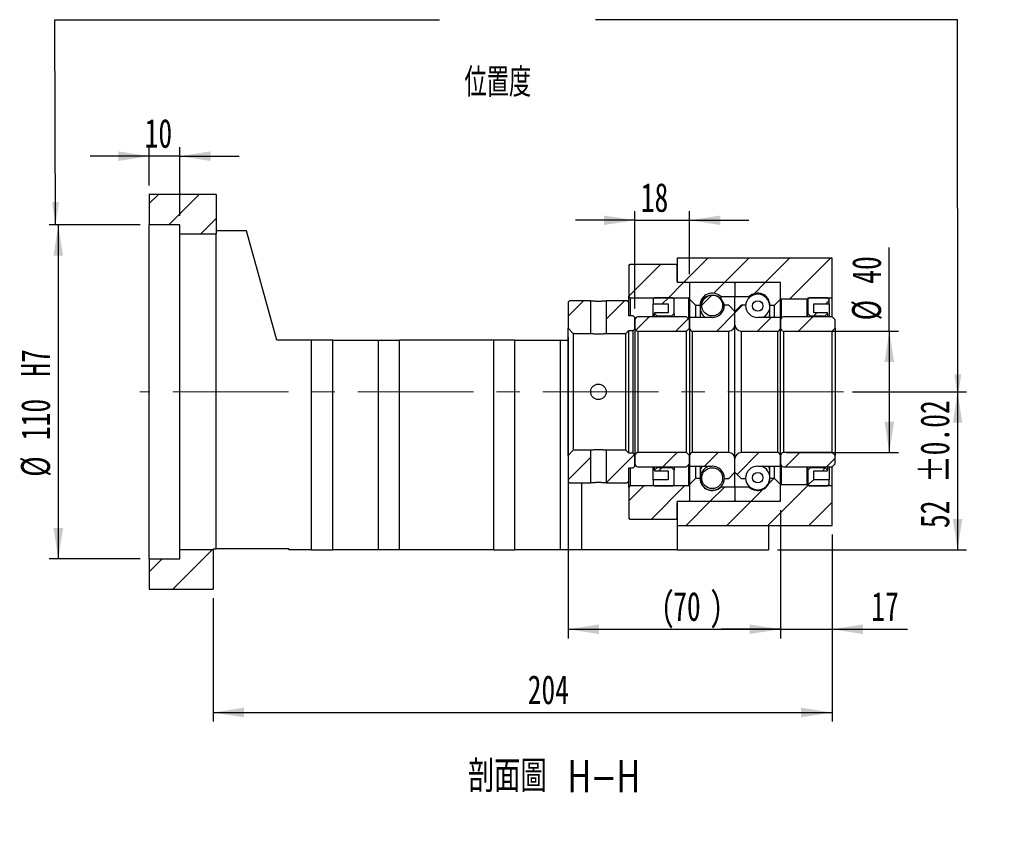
# Model space of a CAD drawing. Header units: millimetres. Extents: x 29 to 293, y 3 to 204.
# Tile 4 of 5: x 185 to 293, y 3 to 94. Entities that reach past the tile are written whole.
import ezdxf

# ---------------------------------------------------------------- set-up
doc = ezdxf.new("R2010")
doc.units = ezdxf.units.MM
doc.linetypes.add('CENTERX2', pattern=[20.32, 12.7, -2.54, 2.54, -2.54])
doc.layers.add('圖層0', color=7, linetype='Continuous')
doc.styles.add('SLDTEXTSTYLE0', font='TXT', dxfattribs={"width": 0.7})
doc.styles.add('SLDTEXTSTYLE1', font='TXT', dxfattribs={"width": 0.7, "bigfont": 'bigfont'})
doc.styles.add('SLDTEXTSTYLE4', font='TXT', dxfattribs={"width": 0.75, "bigfont": 'bigfont'})
doc.dimstyles.new('SLDDIMSTYLE3', dxfattribs={"dimtxt": 3.389974, "dimasz": 2.5, "dimexe": 0, "dimexo": 0.0625, "dimgap": 0.847493, "dimtad": 1, "dimlfac": 3, "dimrnd": 1e-09, "dimzin": 12, "dimdsep": 46, "dimtxsty": 'SLDTEXTSTYLE0', "dimsah": 1, "dimcen": 0.09, "dimadec": 0, "dimazin": 3, "dimtfac": 1, "dimtofl": 0, "dimtmove": 0, "dimatfit": 3, "dimfxl": 1, "dimfrac": 2, "dimtolj": 1, "dimtzin": 12, "dimarcsym": 0})
doc.dimstyles.new('SLDDIMSTYLE4', dxfattribs={"dimtxt": 3.389974, "dimasz": 2.5, "dimexe": 0, "dimexo": 0.0625, "dimgap": 0.847493, "dimtad": 1, "dimlfac": 3, "dimrnd": 1e-09, "dimzin": 12, "dimdsep": 46, "dimtxsty": 'SLDTEXTSTYLE0', "dimsah": 1, "dimcen": 0.09, "dimadec": 0, "dimazin": 3, "dimtfac": 1, "dimtmove": 0, "dimatfit": 0, "dimfxl": 1, "dimfrac": 2, "dimtolj": 1, "dimtzin": 12, "dimarcsym": 0})
doc.dimstyles.new('SLDDIMSTYLE5', dxfattribs={"dimtxt": 3.389974, "dimasz": 2.5, "dimexe": 0, "dimexo": 0.0625, "dimgap": 0.847493, "dimtad": 1, "dimlfac": 3, "dimrnd": 1e-09, "dimzin": 12, "dimdsep": 46, "dimtxsty": 'SLDTEXTSTYLE0', "dimsah": 1, "dimcen": 0.09, "dimadec": 0, "dimazin": 3, "dimtfac": 1, "dimtofl": 0, "dimtmove": 0, "dimatfit": 3, "dimfxl": 1, "dimfrac": 2, "dimtolj": 1, "dimarcsym": 0})
doc.dimstyles.new('SLDDIMSTYLE6', dxfattribs={"dimtxt": 3.389974, "dimasz": 2.5, "dimexe": 0, "dimexo": 0.0625, "dimgap": 0.847493, "dimtad": 1, "dimlfac": 3, "dimrnd": 1e-09, "dimzin": 12, "dimdsep": 46, "dimtxsty": 'SLDTEXTSTYLE0', "dimsah": 1, "dimcen": 0.09, "dimadec": 0, "dimazin": 3, "dimtol": 1, "dimtp": 0.02, "dimtm": 0.02, "dimtfac": 1, "dimtofl": 0, "dimtmove": 0, "dimatfit": 3, "dimfxl": 1, "dimfrac": 2, "dimtolj": 1, "dimarcsym": 0})

# ---------------------------------------------------------------- blocks, each defined once
blk = doc.blocks.new('_D_12')
at = {"layer": '圖層0', "color": 7}
for p, q in [((199.2, 75.48), (199.2, 79.68)), ((202.54, 72.15), (202.54, 79.68)), ((199.2, 78.68), (192.69, 78.68)), ((202.54, 78.68), (199.2, 78.68)), ((202.54, 78.68), (209.06, 78.68))]:
    blk.add_line(p, q, dxfattribs=at)
for points in [[(199.2, 78.68), (195.81, 79.21), (195.81, 78.16)], [(202.54, 78.68), (205.93, 78.16), (205.93, 79.21)]]:
    blk.add_solid(points, dxfattribs=at)
at = {"layer": '圖層0', "color": 7, "insert": (198.69, 82.78), "char_height": 3.175, "attachment_point": 1, "style": 'SLDTEXTSTYLE0'}
blk.add_mtext('10', dxfattribs=at)
blk = doc.blocks.new('_D_13')
at = {"layer": '圖層0', "color": 7}
for p, q in [((198.2, 71.15), (188.2, 71.15)), ((189.2, 71.15), (189.2, 34.48)), ((198.2, 34.48), (188.2, 34.48))]:
    blk.add_line(p, q, dxfattribs=at)
for points in [[(189.2, 71.15), (188.68, 67.76), (189.73, 67.76)], [(189.2, 34.48), (189.73, 37.87), (188.68, 37.87)]]:
    blk.add_solid(points, dxfattribs=at)
at = {"layer": '圖層0', "color": 7, "char_height": 3.175, "attachment_point": 1, "rotation": 90, "style": 'SLDTEXTSTYLE0'}
for s, insert in [('H7', (185.11, 54.47)), ('110', (185.11, 47.51)), ('%%c', (185.11, 43.49))]:
    blk.add_mtext(s, dxfattribs=dict(at, insert=insert))
blk = doc.blocks.new('_D_14')
at = {"layer": '圖層0', "color": 7}
for p, q in [((274.2, 37.15), (274.2, 16.61)), ((206.2, 30.15), (206.2, 16.61)), ((206.2, 17.61), (274.2, 17.61))]:
    blk.add_line(p, q, dxfattribs=at)
for points in [[(206.2, 17.61), (209.59, 17.09), (209.59, 18.14)], [(274.2, 17.61), (270.81, 18.14), (270.81, 17.09)]]:
    blk.add_solid(points, dxfattribs=at)
at = {"layer": '圖層0', "color": 7, "insert": (240.77, 21.71), "char_height": 3.175, "attachment_point": 1, "style": 'SLDTEXTSTYLE0'}
blk.add_mtext('204', dxfattribs=at)
blk = doc.blocks.new('_D_15')
at = {"layer": '圖層0', "color": 7}
for p, q in [((245.2, 58.8), (245.2, 25.75)), ((268.54, 39.82), (268.54, 25.75)), ((245.2, 26.75), (268.54, 26.75))]:
    blk.add_line(p, q, dxfattribs=at)
for points in [[(245.2, 26.75), (248.59, 26.23), (248.59, 27.28)], [(268.54, 26.75), (265.15, 27.28), (265.15, 26.23)]]:
    blk.add_solid(points, dxfattribs=at)
at = {"layer": '圖層0', "color": 7, "attachment_point": 1, "style": 'SLDTEXTSTYLE0'}
for s, insert, char_height in [('(', (255.42, 30.85), 3.17), ('70', (256.75, 30.85), 3.175), (')', (260.73, 30.85), 3.17)]:
    blk.add_mtext(s, dxfattribs=dict(at, insert=insert, char_height=char_height))
blk = doc.blocks.new('_D_16')
at = {"layer": '圖層0', "color": 7}
for p, q in [((268.54, 39.82), (268.54, 25.75)), ((274.2, 37.15), (274.2, 25.75)), ((268.54, 26.75), (262.02, 26.75)), ((268.54, 26.75), (274.2, 26.75)), ((274.2, 26.75), (282.48, 26.75))]:
    blk.add_line(p, q, dxfattribs=at)
for points in [[(268.54, 26.75), (265.15, 27.28), (265.15, 26.23)], [(274.2, 26.75), (277.59, 26.23), (277.59, 27.28)]]:
    blk.add_solid(points, dxfattribs=at)
at = {"layer": '圖層0', "color": 7, "insert": (278.51, 30.85), "char_height": 3.175, "attachment_point": 1, "style": 'SLDTEXTSTYLE0'}
blk.add_mtext('17', dxfattribs=at)
blk = doc.blocks.new('_D_17')
at = {"layer": '圖層0', "color": 7}
for p, q in [((280.49, 59.48), (280.49, 68.65)), ((269.2, 59.48), (281.49, 59.48)), ((280.49, 59.48), (280.49, 46.15)), ((269.2, 46.15), (281.49, 46.15))]:
    blk.add_line(p, q, dxfattribs=at)
for points in [[(280.49, 59.48), (279.97, 56.09), (281.02, 56.09)], [(280.49, 46.15), (281.02, 49.54), (279.97, 49.54)]]:
    blk.add_solid(points, dxfattribs=at)
at = {"layer": '圖層0', "color": 7, "char_height": 3.175, "attachment_point": 1, "rotation": 90, "style": 'SLDTEXTSTYLE0'}
for s, insert in [('40', (276.4, 64.68)), ('%%c', (276.4, 60.66))]:
    blk.add_mtext(s, dxfattribs=dict(at, insert=insert))
blk = doc.blocks.new('_D_18')
at = {"layer": '圖層0', "color": 7}
for p, q in [((276.46, 52.82), (288.99, 52.82)), ((287.99, 52.82), (287.99, 35.48)), ((268.2, 35.48), (288.99, 35.48))]:
    blk.add_line(p, q, dxfattribs=at)
for points in [[(287.99, 52.82), (287.47, 49.43), (288.51, 49.43)], [(287.99, 35.48), (288.51, 38.87), (287.47, 38.87)]]:
    blk.add_solid(points, dxfattribs=at)
at = {"layer": '圖層0', "color": 7, "char_height": 3.175, "attachment_point": 1, "rotation": 90, "style": 'SLDTEXTSTYLE0'}
for s, insert in [('±0.02', (283.9, 42.82)), ('52', (283.9, 37.86))]:
    blk.add_mtext(s, dxfattribs=dict(at, insert=insert))
blk = doc.blocks.new('_D_19')
at = {"layer": '圖層0', "color": 7}
for p, q in [((252.54, 61.98), (252.54, 72.65)), ((258.54, 65.72), (258.54, 72.65)), ((252.54, 71.65), (246.02, 71.65)), ((252.54, 71.65), (258.54, 71.65)), ((258.54, 71.65), (265.06, 71.65))]:
    blk.add_line(p, q, dxfattribs=at)
for points in [[(252.54, 71.65), (249.15, 72.17), (249.15, 71.13)], [(258.54, 71.65), (261.93, 71.13), (261.93, 72.17)]]:
    blk.add_solid(points, dxfattribs=at)
at = {"layer": '圖層0', "color": 7, "insert": (253.19, 75.74), "char_height": 3.175, "attachment_point": 1, "style": 'SLDTEXTSTYLE0'}
blk.add_mtext('18', dxfattribs=at)

msp = doc.modelspace()

# ---------------------------------------------------------------- hatches: boundary and pattern name
at = {"layer": '圖層0', "linetype": 'Continuous', "lineweight": 18}
h = msp.add_hatch(dxfattribs=at)
h.set_pattern_fill('ANSI31', color=256, style=0)
h.paths.add_polyline_path([(206.5379, 70.1487), (206.5379, 74.482), (199.2045, 74.482), (199.2045, 71.1487), (202.5379, 71.1487), (202.5379, 70.1487)], flags=0)
h = msp.add_hatch(dxfattribs=at)
h.set_pattern_fill('ANSI31', color=256, style=0)
h.paths.add_polyline_path([(268.5379, 64.8154), (268.5379, 63.0487), (268.6045, 62.9821), (271.4712, 62.9821), (271.5379, 63.0487), (271.5379, 63.1487), (274.2045, 63.1487), (274.2045, 67.4821), (257.2045, 67.4821), (257.2045, 64.8154)], flags=0)
h = msp.add_hatch(dxfattribs=at)
h.set_pattern_fill('ANSI31', color=256, style=0)
edge = h.paths.add_edge_path(flags=0)
edge.add_line((252.0379, 66.8154), (251.8712, 66.6487))
edge.add_line((251.8712, 66.6487), (251.8712, 63.3154))
edge.add_line((251.8712, 63.3154), (252.0379, 63.1487))
edge.add_line((252.0379, 63.1487), (258.4879, 63.1487))
edge.add_line((258.4879, 63.1487), (258.5879, 63.2487))
edge.add_line((258.5879, 63.2487), (258.5879, 64.7154))
edge.add_line((258.5879, 64.7154), (258.4879, 64.8154))
edge.add_line((258.4879, 64.8154), (257.3379, 64.8154))
edge.add_arc((257.3379, 64.9487), 0.1333, 180, 270, ccw=False)
edge.add_line((257.2045, 64.9487), (257.2045, 66.6487))
edge.add_line((257.2045, 66.6487), (257.0379, 66.8154))
edge.add_line((257.0379, 66.8154), (252.0379, 66.8154))
h = msp.add_hatch(dxfattribs=at)
h.set_pattern_fill('ANSI31', color=256, style=0)
edge = h.paths.add_edge_path(flags=0)
edge.add_line((263.4379, 64.8154), (258.6379, 64.8154))
edge.add_arc((258.6379, 64.7154), 0.1, 90, 180)
edge.add_line((258.5379, 64.7154), (258.5379, 62.9821))
edge.add_line((258.5379, 62.9821), (259.2045, 62.3154))
edge.add_line((259.2045, 62.3154), (259.7045, 62.3154))
edge.add_arc((261.0379, 62.3154), 1.3333, 45.438688, 180, ccw=False)
edge.add_line((261.9734, 63.2654), (263.5379, 63.2654))
edge.add_line((263.5379, 63.2654), (263.5379, 64.7154))
edge.add_arc((263.4379, 64.7154), 0.1, 0, 90)
h = msp.add_hatch(dxfattribs=at)
h.set_pattern_fill('ANSI31', color=256, style=0)
edge = h.paths.add_edge_path(flags=0)
edge.add_line((268.5379, 62.9821), (268.5379, 64.7154))
edge.add_arc((268.4379, 64.7154), 0.1, 0, 90)
edge.add_line((268.4379, 64.8154), (263.6379, 64.8154))
edge.add_arc((263.6379, 64.7154), 0.1, 90, 180)
edge.add_line((263.5379, 64.7154), (263.5379, 63.2654))
edge.add_line((263.5379, 63.2654), (265.1023, 63.2654))
edge.add_arc((266.0379, 62.3154), 1.3333, 0, 134.561312, ccw=False)
edge.add_line((267.3712, 62.3154), (267.8712, 62.3154))
edge.add_line((267.8712, 62.3154), (268.5379, 62.9821))
h = msp.add_hatch(dxfattribs=at)
h.set_pattern_fill('ANSI31', color=256, style=0)
h.paths.add_polyline_path([(245.3712, 62.8154), (245.2045, 62.6487), (245.2045, 59.7987), (245.7712, 59.2321), (247.6879, 59.2321), (247.6879, 62.8154)], flags=0)
h = msp.add_hatch(dxfattribs=at)
h.set_pattern_fill('ANSI31', color=256, style=0)
h.paths.add_polyline_path([(252.5379, 60.982), (252.3712, 61.1487), (251.8712, 61.1487), (251.8712, 62.6487), (251.7045, 62.8154), (249.3879, 62.8154), (249.3879, 59.2321), (251.5379, 59.2321), (251.8712, 59.5654), (252.3712, 59.5654), (252.5379, 59.732)], flags=0)
h = msp.add_hatch(dxfattribs=at)
h.set_pattern_fill('ANSI31', color=256, style=0)
h.paths.add_polyline_path([(256.2045, 62.482), (256.2045, 61.4821), (254.7045, 61.4821), (254.7045, 61.4154), (254.9712, 61.1487), (256.6045, 61.1487), (256.8712, 61.4154), (256.8712, 62.9821), (256.7045, 63.1487), (254.7045, 63.1487), (254.5379, 62.9821), (254.5379, 62.482)], flags=0)
h = msp.add_hatch(dxfattribs=at)
h.set_pattern_fill('ANSI31', color=256, style=0)
edge = h.paths.add_edge_path(flags=0)
edge.add_arc((261.0379, 62.2912), 1.1484, 0, 360)
h = msp.add_hatch(dxfattribs=at)
h.set_pattern_fill('ANSI31', color=256, style=0)
edge = h.paths.add_edge_path(flags=0)
edge.add_arc((266.0379, 62.239), 0.5771, 0, 360)
h = msp.add_hatch(dxfattribs=at)
h.set_pattern_fill('ANSI31', color=256, style=0)
h.paths.add_polyline_path([(273.7045, 61.4154), (273.7045, 61.4821), (272.2045, 61.4821), (272.2045, 62.482), (273.8712, 62.482), (273.8712, 62.9821), (273.7045, 63.1487), (271.7045, 63.1487), (271.5379, 62.9821), (271.5379, 61.4154), (271.8045, 61.1487), (273.4379, 61.1487)], flags=0)
h = msp.add_hatch(dxfattribs=at)
h.set_pattern_fill('ANSI31', color=256, style=0)
edge = h.paths.add_edge_path(flags=0)
edge.add_line((263.5379, 60.1487), (263.5379, 61.6487))
edge.add_line((263.5379, 61.6487), (262.8712, 62.3154))
edge.add_line((262.8712, 62.3154), (262.3712, 62.3154))
edge.add_arc((261.0379, 62.3154), 1.3333, 270, 360, ccw=False)
edge.add_line((261.0379, 60.9821), (258.5379, 60.9821))
edge.add_line((258.5379, 60.9821), (258.5379, 59.8154))
edge.add_arc((258.8712, 59.8154), 0.3333, 180, 270)
edge.add_line((258.8712, 59.4821), (262.8712, 59.4821))
edge.add_arc((262.8712, 60.1487), 0.6667, 270, 360)
h = msp.add_hatch(dxfattribs=at)
h.set_pattern_fill('ANSI31', color=256, style=0)
edge = h.paths.add_edge_path(flags=0)
edge.add_line((264.7045, 62.3154), (264.2045, 62.3154))
edge.add_line((264.2045, 62.3154), (263.5379, 61.6487))
edge.add_line((263.5379, 61.6487), (263.5379, 60.1487))
edge.add_arc((264.2045, 60.1487), 0.6667, 180, 270)
edge.add_line((264.2045, 59.4821), (268.2045, 59.4821))
edge.add_arc((268.2045, 59.8154), 0.3333, 270, 360)
edge.add_line((268.5379, 59.8154), (268.5379, 60.9821))
edge.add_line((268.5379, 60.9821), (266.0379, 60.9821))
edge.add_arc((266.0379, 62.3154), 1.3333, 180, 270, ccw=False)
h = msp.add_hatch(dxfattribs=at)
h.set_pattern_fill('ANSI31', color=256, style=0)
edge = h.paths.add_edge_path(flags=0)
edge.add_line((258.2045, 59.4821), (258.5379, 59.8154))
edge.add_line((258.5379, 59.8154), (258.5379, 60.7154))
edge.add_line((258.5379, 60.7154), (258.2045, 61.0487))
edge.add_line((258.2045, 61.0487), (252.8712, 61.0487))
edge.add_arc((252.8712, 60.7154), 0.3333, 90, 180)
edge.add_line((252.5379, 60.7154), (252.5379, 59.8154))
edge.add_arc((252.8712, 59.8154), 0.3333, 180, 270)
edge.add_line((252.8712, 59.4821), (258.2045, 59.4821))
h = msp.add_hatch(dxfattribs=at)
h.set_pattern_fill('ANSI31', color=256, style=0)
edge = h.paths.add_edge_path(flags=0)
edge.add_line((274.2045, 59.4821), (274.5379, 59.8154))
edge.add_line((274.5379, 59.8154), (274.5379, 60.7154))
edge.add_line((274.5379, 60.7154), (274.2045, 61.0487))
edge.add_line((274.2045, 61.0487), (268.8712, 61.0487))
edge.add_arc((268.8712, 60.7154), 0.3333, 90, 180)
edge.add_line((268.5379, 60.7154), (268.5379, 59.8154))
edge.add_arc((268.8712, 59.8154), 0.3333, 180, 270)
edge.add_line((268.8712, 59.4821), (274.2045, 59.4821))
h = msp.add_hatch(dxfattribs=at)
h.set_pattern_fill('ANSI31', color=256, style=0)
h.paths.add_polyline_path([(245.2045, 42.9821), (245.3712, 42.8154), (247.6879, 42.8154), (247.6879, 46.3987), (245.7712, 46.3987), (245.2045, 45.832)], flags=0)
h = msp.add_hatch(dxfattribs=at)
h.set_pattern_fill('ANSI31', color=256, style=0)
h.paths.add_polyline_path([(251.8712, 42.9821), (251.8712, 44.4821), (252.3712, 44.4821), (252.5379, 44.6487), (252.5379, 45.8987), (252.3712, 46.0654), (251.8712, 46.0654), (251.5379, 46.3987), (249.3879, 46.3987), (249.3879, 42.8154), (251.7045, 42.8154)], flags=0)
h = msp.add_hatch(dxfattribs=at)
h.set_pattern_fill('ANSI31', color=256, style=0)
edge = h.paths.add_edge_path(flags=0)
edge.add_line((258.5379, 45.8154), (258.2045, 46.1487))
edge.add_line((258.2045, 46.1487), (252.8712, 46.1487))
edge.add_arc((252.8712, 45.8154), 0.3333, 90, 180)
edge.add_line((252.5379, 45.8154), (252.5379, 44.9154))
edge.add_arc((252.8712, 44.9154), 0.3333, 180, 270)
edge.add_line((252.8712, 44.5821), (258.2045, 44.5821))
edge.add_line((258.2045, 44.5821), (258.5379, 44.9154))
edge.add_line((258.5379, 44.9154), (258.5379, 45.8154))
h = msp.add_hatch(dxfattribs=at)
h.set_pattern_fill('ANSI31', color=256, style=0)
edge = h.paths.add_edge_path(flags=0)
edge.add_line((262.3712, 43.3154), (262.8712, 43.3154))
edge.add_line((262.8712, 43.3154), (263.5379, 43.9821))
edge.add_line((263.5379, 43.9821), (263.5379, 45.4821))
edge.add_arc((262.8712, 45.4821), 0.6667, 0, 90)
edge.add_line((262.8712, 46.1487), (258.8712, 46.1487))
edge.add_arc((258.8712, 45.8154), 0.3333, 90, 180)
edge.add_line((258.5379, 45.8154), (258.5379, 44.6487))
edge.add_line((258.5379, 44.6487), (261.0379, 44.6487))
edge.add_arc((261.0379, 43.3154), 1.3333, 0, 90, ccw=False)
h = msp.add_hatch(dxfattribs=at)
h.set_pattern_fill('ANSI31', color=256, style=0)
edge = h.paths.add_edge_path(flags=0)
edge.add_line((263.5379, 45.4821), (263.5379, 43.9821))
edge.add_line((263.5379, 43.9821), (264.2045, 43.3154))
edge.add_line((264.2045, 43.3154), (264.7045, 43.3154))
edge.add_arc((266.0379, 43.3154), 1.3333, 90, 180, ccw=False)
edge.add_line((266.0379, 44.6487), (268.5379, 44.6487))
edge.add_line((268.5379, 44.6487), (268.5379, 45.8154))
edge.add_arc((268.2045, 45.8154), 0.3333, 0, 90)
edge.add_line((268.2045, 46.1487), (264.2045, 46.1487))
edge.add_arc((264.2045, 45.4821), 0.6667, 90, 180)
h = msp.add_hatch(dxfattribs=at)
h.set_pattern_fill('ANSI31', color=256, style=0)
edge = h.paths.add_edge_path(flags=0)
edge.add_line((274.5379, 45.8154), (274.2045, 46.1487))
edge.add_line((274.2045, 46.1487), (268.8712, 46.1487))
edge.add_arc((268.8712, 45.8154), 0.3333, 90, 180)
edge.add_line((268.5379, 45.8154), (268.5379, 44.9154))
edge.add_arc((268.8712, 44.9154), 0.3333, 180, 270)
edge.add_line((268.8712, 44.5821), (274.2045, 44.5821))
edge.add_line((274.2045, 44.5821), (274.5379, 44.9154))
edge.add_line((274.5379, 44.9154), (274.5379, 45.8154))
h = msp.add_hatch(dxfattribs=at)
h.set_pattern_fill('ANSI31', color=256, style=0)
h.paths.add_polyline_path([(254.7045, 44.2154), (254.7045, 44.1487), (256.2045, 44.1487), (256.2045, 43.1487), (254.5379, 43.1487), (254.5379, 42.6487), (254.7045, 42.4821), (256.7045, 42.4821), (256.8712, 42.6487), (256.8712, 44.2154), (256.6045, 44.4821), (254.9712, 44.4821)], flags=0)
h = msp.add_hatch(dxfattribs=at)
h.set_pattern_fill('ANSI31', color=256, style=0)
edge = h.paths.add_edge_path(flags=0)
edge.add_arc((261.0379, 43.3396), 1.1484, 0, 360)
h = msp.add_hatch(dxfattribs=at)
h.set_pattern_fill('ANSI31', color=256, style=0)
h.paths.add_polyline_path([(272.2045, 43.1487), (272.2045, 44.1487), (273.7045, 44.1487), (273.7045, 44.2154), (273.4379, 44.4821), (271.8045, 44.4821), (271.5379, 44.2154), (271.5379, 42.6487), (271.7045, 42.4821), (273.7045, 42.4821), (273.8712, 42.6487), (273.8712, 43.1487)], flags=0)
h = msp.add_hatch(dxfattribs=at)
h.set_pattern_fill('ANSI31', color=256, style=0)
edge = h.paths.add_edge_path(flags=0)
edge.add_line((258.5379, 42.6487), (258.5379, 40.9154))
edge.add_arc((258.6379, 40.9154), 0.1, 180, 270)
edge.add_line((258.6379, 40.8154), (263.4379, 40.8154))
edge.add_arc((263.4379, 40.9154), 0.1, 270, 360)
edge.add_line((263.5379, 40.9154), (263.5379, 42.3654))
edge.add_line((263.5379, 42.3654), (261.9734, 42.3654))
edge.add_arc((261.0379, 43.3154), 1.3333, 180, 314.561312, ccw=False)
edge.add_line((259.7045, 43.3154), (259.2045, 43.3154))
edge.add_line((259.2045, 43.3154), (258.5379, 42.6487))
h = msp.add_hatch(dxfattribs=at)
h.set_pattern_fill('ANSI31', color=256, style=0)
edge = h.paths.add_edge_path(flags=0)
edge.add_line((263.6379, 40.8154), (268.4379, 40.8154))
edge.add_arc((268.4379, 40.9154), 0.1, 270, 360)
edge.add_line((268.5379, 40.9154), (268.5379, 42.6487))
edge.add_line((268.5379, 42.6487), (267.8712, 43.3154))
edge.add_line((267.8712, 43.3154), (267.3712, 43.3154))
edge.add_arc((266.0379, 43.3154), 1.3333, 225.438688, 360, ccw=False)
edge.add_line((265.1023, 42.3654), (263.5379, 42.3654))
edge.add_line((263.5379, 42.3654), (263.5379, 40.9154))
edge.add_arc((263.6379, 40.9154), 0.1, 180, 270)
h = msp.add_hatch(dxfattribs=at)
h.set_pattern_fill('ANSI31', color=256, style=0)
edge = h.paths.add_edge_path(flags=0)
edge.add_arc((266.0379, 43.3917), 0.5771, 0, 360)
h = msp.add_hatch(dxfattribs=at)
h.set_pattern_fill('ANSI31', color=256, style=0)
edge = h.paths.add_edge_path(flags=0)
edge.add_line((251.8712, 38.9821), (252.0379, 38.8154))
edge.add_line((252.0379, 38.8154), (257.0379, 38.8154))
edge.add_line((257.0379, 38.8154), (257.2045, 38.9821))
edge.add_line((257.2045, 38.9821), (257.2045, 40.6821))
edge.add_arc((257.3379, 40.6821), 0.1333, 90, 180, ccw=False)
edge.add_line((257.3379, 40.8154), (258.4879, 40.8154))
edge.add_line((258.4879, 40.8154), (258.5879, 40.9154))
edge.add_line((258.5879, 40.9154), (258.5879, 42.3821))
edge.add_line((258.5879, 42.3821), (258.4879, 42.4821))
edge.add_line((258.4879, 42.4821), (252.0379, 42.4821))
edge.add_line((252.0379, 42.4821), (251.8712, 42.3154))
edge.add_line((251.8712, 42.3154), (251.8712, 38.9821))
h = msp.add_hatch(dxfattribs=at)
h.set_pattern_fill('ANSI31', color=256, style=0)
h.paths.add_polyline_path([(268.5379, 42.5821), (268.5379, 40.8154), (257.2045, 40.8154), (257.2045, 38.1487), (274.2045, 38.1487), (274.2045, 42.4821), (271.5379, 42.4821), (271.5379, 42.5821), (271.4712, 42.6487), (268.6045, 42.6487)], flags=0)
h = msp.add_hatch(dxfattribs=at)
h.set_pattern_fill('ANSI31', color=256, style=0)
h.paths.add_polyline_path([(206.2045, 31.1487), (206.2045, 35.482), (202.5379, 35.482), (202.5379, 34.4821), (199.2045, 34.4821), (199.2045, 31.1487)], flags=0)

# ---------------------------------------------------------------- linework, layer by layer
at = {"color": 7, "linetype": 'Continuous', "lineweight": 25}
for p, q in [((199.2045, 74.482), (199.2045, 71.1487)), ((206.5379, 74.482), (199.2045, 74.482)), ((206.5379, 74.482), (206.5379, 70.1487)), ((202.5379, 71.1487), (199.2045, 71.1487)), ((199.2045, 34.4821), (199.2045, 71.1487)), ((202.5379, 70.1487), (202.5379, 71.1487)), ((209.8712, 70.482), (206.5379, 70.482)), ((213.2045, 58.4821), (209.8712, 70.482)), ((202.5379, 70.1487), (206.5379, 70.1487)), ((202.5379, 35.482), (202.5379, 70.1487)), ((206.5379, 35.5821), (206.5379, 70.1487)), ((257.2045, 67.4821), (257.2045, 64.8154)), ((274.2045, 67.4821), (257.2045, 67.4821)), ((274.2045, 63.1487), (274.2045, 67.4821)), ((251.8712, 66.6487), (252.0379, 66.8154)), ((251.8712, 66.6487), (251.8712, 63.3154)), ((252.0379, 66.8154), (257.0379, 66.8154)), ((257.0379, 66.8154), (257.2045, 66.6487)), ((257.2045, 64.9487), (257.2045, 66.6487)), ((268.5379, 64.8154), (257.2045, 64.8154)), ((258.4879, 64.8154), (257.3379, 64.8154)), ((258.4879, 64.8154), (258.5879, 64.7154)), ((258.5379, 64.7154), (258.5379, 62.9821)), ((258.5879, 63.2487), (258.5879, 64.7154)), ((263.4379, 64.8154), (258.6379, 64.8154)), ((263.5379, 64.7154), (263.5379, 63.2654)), ((268.4379, 64.8154), (263.6379, 64.8154)), ((268.5379, 63.0487), (268.5379, 64.8154)), ((268.5379, 62.9821), (268.5379, 64.7154)), ((245.2045, 62.6487), (245.3712, 62.8154)), ((247.6879, 62.8154), (245.3712, 62.8154)), ((247.6879, 59.2321), (247.6879, 62.8154)), ((249.3879, 62.8154), (249.3879, 59.2321)), ((251.7045, 62.8154), (249.3879, 62.8154)), ((251.7045, 62.8154), (251.8712, 62.6487)), ((252.0379, 63.1487), (251.8712, 63.3154)), ((251.8712, 62.6487), (251.8712, 63.3154)), ((252.0379, 63.1487), (258.4879, 63.1487)), ((252.0379, 63.1487), (252.0379, 61.1487)), ((254.5379, 62.9821), (254.7045, 63.1487)), ((254.5379, 62.9821), (254.5379, 62.482)), ((256.7045, 63.1487), (254.7045, 63.1487)), ((256.7045, 63.1487), (256.8712, 62.9821)), ((256.8712, 61.4154), (256.8712, 62.9821)), ((258.5879, 63.2487), (258.4879, 63.1487)), ((258.4879, 60.7654), (258.4879, 63.1487)), ((258.5379, 62.9821), (259.2045, 62.3154)), ((258.5379, 62.9821), (258.5379, 60.982)), ((261.9734, 63.2654), (263.5379, 63.2654)), ((261.9734, 63.2654), (261.9734, 63.0482)), ((263.5379, 63.2654), (265.1023, 63.2654)), ((263.5379, 61.6487), (263.5379, 63.2654)), ((265.1023, 63.146), (265.1023, 63.2654)), ((267.8712, 62.3154), (268.5379, 62.9821)), ((268.6045, 62.9821), (268.5379, 63.0487)), ((268.5379, 60.982), (268.5379, 62.9821)), ((271.4712, 62.9821), (268.6045, 62.9821)), ((268.6045, 62.9821), (268.6045, 60.9154)), ((271.5379, 63.0487), (271.4712, 62.9821)), ((271.4712, 61.0487), (271.4712, 62.9821)), ((271.5379, 62.9821), (271.7045, 63.1487)), ((271.5379, 63.1487), (274.2045, 63.1487)), ((271.5379, 63.1487), (271.5379, 63.0487)), ((271.5379, 63.0487), (271.5379, 62.9821)), ((271.5379, 62.9821), (271.5379, 61.4154)), ((273.7045, 63.1487), (271.7045, 63.1487)), ((273.7045, 63.1487), (273.8712, 62.9821)), ((273.8712, 62.482), (273.8712, 62.9821)), ((274.2045, 61.0487), (274.2045, 63.1487)), ((245.2045, 62.6487), (245.2045, 59.7987)), ((251.8712, 61.1487), (251.8712, 62.6487)), ((254.5379, 62.482), (256.2045, 62.482)), ((254.5379, 61.0487), (254.5379, 62.482)), ((256.2045, 62.482), (256.2045, 61.4821)), ((259.2045, 62.3154), (259.7045, 62.3154)), ((259.2045, 62.3154), (259.2045, 60.982)), ((259.7045, 62.3154), (259.7045, 60.982)), ((262.8712, 62.3154), (262.3712, 62.3154)), ((263.5379, 61.6487), (262.8712, 62.3154)), ((264.2045, 62.3154), (263.5379, 61.6487)), ((264.7045, 62.3154), (264.2045, 62.3154)), ((267.3712, 62.3154), (267.8712, 62.3154)), ((267.3712, 60.982), (267.3712, 62.3154)), ((267.8712, 60.982), (267.8712, 62.3154)), ((272.2045, 62.482), (273.8712, 62.482)), ((272.2045, 61.4821), (272.2045, 62.482)), ((273.8712, 62.482), (273.8712, 61.0487)), ((252.3712, 61.1487), (251.8712, 61.1487)), ((252.3712, 61.1487), (252.5379, 60.982)), ((252.5379, 59.732), (252.5379, 60.982)), ((252.5379, 60.7154), (252.5379, 59.8154)), ((258.2045, 61.0487), (252.8712, 61.0487)), ((254.7045, 61.4821), (254.7045, 61.4154)), ((256.2045, 61.4821), (254.7045, 61.4821)), ((254.9712, 61.1487), (254.7045, 61.4154)), ((254.7045, 61.0487), (254.7045, 61.4154)), ((254.9712, 61.1487), (256.6045, 61.1487)), ((254.9712, 61.1487), (254.9712, 61.0487)), ((256.8712, 61.4154), (256.6045, 61.1487)), ((256.6045, 61.0487), (256.6045, 61.1487)), ((256.8712, 61.4154), (256.8712, 61.0487)), ((258.2045, 61.0487), (258.5379, 60.7154)), ((258.5379, 60.982), (258.5379, 59.8154)), ((261.0379, 60.982), (258.5379, 60.982)), ((258.5379, 59.8154), (258.5379, 60.7154)), ((263.5379, 60.1487), (263.5379, 61.6487)), ((268.5379, 60.982), (266.0379, 60.982)), ((268.5379, 59.8154), (268.5379, 60.982)), ((268.5379, 60.7154), (268.5379, 59.8154)), ((274.2045, 61.0487), (268.8712, 61.0487)), ((271.8045, 61.1487), (271.5379, 61.4154)), ((271.5379, 61.0487), (271.5379, 61.4154)), ((271.8045, 61.1487), (273.4379, 61.1487)), ((271.8045, 61.1487), (271.8045, 61.0487)), ((273.7045, 61.4821), (272.2045, 61.4821)), ((273.7045, 61.4154), (273.4379, 61.1487)), ((273.4379, 61.0487), (273.4379, 61.1487)), ((273.7045, 61.4154), (273.7045, 61.4821)), ((273.7045, 61.4154), (273.7045, 61.0487)), ((274.2045, 61.0487), (274.5379, 60.7154)), ((274.5379, 59.8154), (274.5379, 60.7154)), ((245.2045, 45.832), (245.2045, 59.7987)), ((245.7712, 59.2321), (245.2045, 59.7987)), ((251.8712, 59.5654), (251.5379, 59.2321)), ((251.8712, 59.5654), (252.3712, 59.5654)), ((251.8712, 46.0654), (251.8712, 59.5654)), ((252.5379, 59.732), (252.3712, 59.5654)), ((252.3712, 46.0654), (252.3712, 59.5654)), ((252.5379, 59.732), (252.5379, 45.8987)), ((258.5379, 59.8154), (258.2045, 59.4821)), ((258.5379, 59.8154), (258.5379, 45.8154)), ((263.5379, 45.4821), (263.5379, 60.1487)), ((268.5379, 45.8154), (268.5379, 59.8154)), ((274.5379, 59.8154), (274.2045, 59.4821)), ((274.5379, 59.8154), (274.5379, 45.8154)), ((217.0379, 58.4821), (213.2045, 58.4821)), ((217.0379, 35.482), (217.0379, 58.4821)), ((219.3712, 58.4821), (217.0379, 58.4821)), ((219.3712, 35.482), (219.3712, 58.4821)), ((219.3712, 58.4821), (224.3712, 58.4821)), ((224.3712, 35.482), (224.3712, 58.4821)), ((224.3712, 58.4821), (226.7045, 58.4821)), ((226.7045, 35.482), (226.7045, 58.4821)), ((237.0379, 58.4821), (226.7045, 58.4821)), ((237.0379, 35.482), (237.0379, 58.4821)), ((239.3712, 58.4821), (237.0379, 58.4821)), ((239.3712, 35.482), (239.3712, 58.4821)), ((239.3712, 58.4821), (244.3712, 58.4821)), ((244.3712, 35.482), (244.3712, 58.4821)), ((244.3712, 58.4821), (245.2045, 58.4821)), ((245.7712, 59.2321), (245.7712, 46.3987)), ((245.7712, 59.2321), (247.6879, 59.2321)), ((249.3879, 59.2321), (251.5379, 59.2321)), ((251.5379, 46.3987), (251.5379, 59.2321)), ((252.8712, 59.4821), (258.2045, 59.4821)), ((252.8712, 59.4821), (252.8712, 46.1487)), ((258.2045, 46.1487), (258.2045, 59.4821)), ((258.8712, 59.4821), (262.8712, 59.4821)), ((258.8712, 46.1487), (258.8712, 59.4821)), ((262.8712, 46.1487), (262.8712, 59.4821)), ((264.2045, 59.4821), (268.2045, 59.4821)), ((264.2045, 59.4821), (264.2045, 46.1487)), ((268.2045, 59.4821), (268.2045, 46.1487)), ((268.8712, 59.4821), (274.2045, 59.4821)), ((268.8712, 59.4821), (268.8712, 46.1487)), ((274.2045, 46.1487), (274.2045, 59.4821)), ((245.2045, 45.832), (245.7712, 46.3987)), ((245.2045, 45.832), (245.2045, 42.9821)), ((247.6879, 46.3987), (245.7712, 46.3987)), ((247.6879, 42.8154), (247.6879, 46.3987)), ((251.5379, 46.3987), (249.3879, 46.3987)), ((249.3879, 46.3987), (249.3879, 42.8154)), ((251.5379, 46.3987), (251.8712, 46.0654)), ((252.3712, 46.0654), (251.8712, 46.0654)), ((252.3712, 46.0654), (252.5379, 45.8987)), ((252.5379, 44.6487), (252.5379, 45.8987)), ((252.5379, 45.8154), (252.5379, 44.9154)), ((258.2045, 46.1487), (252.8712, 46.1487)), ((258.2045, 46.1487), (258.5379, 45.8154)), ((258.5379, 44.9154), (258.5379, 45.8154)), ((258.5379, 45.8154), (258.5379, 44.6487)), ((262.8712, 46.1487), (258.8712, 46.1487)), ((263.5379, 43.9821), (263.5379, 45.4821)), ((268.2045, 46.1487), (264.2045, 46.1487)), ((268.5379, 45.8154), (268.5379, 44.9154)), ((268.5379, 44.6487), (268.5379, 45.8154)), ((274.2045, 46.1487), (268.8712, 46.1487)), ((274.2045, 46.1487), (274.5379, 45.8154)), ((274.5379, 44.9154), (274.5379, 45.8154)), ((251.8712, 44.4821), (252.3712, 44.4821)), ((251.8712, 42.9821), (251.8712, 44.4821)), ((252.0379, 44.4821), (252.0379, 42.4821)), ((252.5379, 44.6487), (252.3712, 44.4821)), ((252.8712, 44.582), (258.2045, 44.582)), ((254.5379, 43.1487), (254.5379, 44.582)), ((254.7045, 44.2154), (254.7045, 44.582)), ((254.7045, 44.2154), (254.9712, 44.4821)), ((254.9712, 44.582), (254.9712, 44.4821)), ((256.6045, 44.4821), (254.9712, 44.4821)), ((256.6045, 44.4821), (256.6045, 44.582)), ((256.6045, 44.4821), (256.8712, 44.2154)), ((256.8712, 44.582), (256.8712, 44.2154)), ((258.5379, 44.9154), (258.2045, 44.582)), ((258.4879, 42.4821), (258.4879, 44.8654)), ((258.5379, 44.6487), (261.0379, 44.6487)), ((258.5379, 44.6487), (258.5379, 42.6487)), ((259.2045, 44.6487), (259.2045, 43.3154)), ((259.7045, 44.6487), (259.7045, 43.3154)), ((259.8285, 44.6487), (259.8725, 44.5622)), ((266.0379, 44.6487), (268.5379, 44.6487)), ((267.3712, 43.3154), (267.3712, 44.6487)), ((267.8712, 43.3154), (267.8712, 44.6487)), ((268.5379, 42.6487), (268.5379, 44.6487)), ((268.6045, 44.7154), (268.6045, 42.6487)), ((268.8712, 44.582), (274.2045, 44.582)), ((271.4712, 42.6487), (271.4712, 44.582)), ((271.5379, 44.2154), (271.5379, 44.582)), ((271.5379, 44.2154), (271.8045, 44.4821)), ((271.8045, 44.582), (271.8045, 44.4821)), ((273.4379, 44.4821), (271.8045, 44.4821)), ((273.4379, 44.4821), (273.4379, 44.582)), ((273.4379, 44.4821), (273.7045, 44.2154)), ((273.7045, 44.582), (273.7045, 44.2154)), ((273.8712, 44.582), (273.8712, 43.1487)), ((274.5379, 44.9154), (274.2045, 44.582)), ((274.2045, 42.4821), (274.2045, 44.582)), ((254.7045, 44.2154), (254.7045, 44.1487)), ((254.7045, 44.1487), (256.2045, 44.1487)), ((256.2045, 44.1487), (256.2045, 43.1487)), ((256.8712, 42.6487), (256.8712, 44.2154)), ((259.2045, 43.3154), (258.5379, 42.6487)), ((259.7045, 43.3154), (259.2045, 43.3154)), ((262.3712, 43.3154), (262.8712, 43.3154)), ((262.8712, 43.3154), (263.5379, 43.9821)), ((263.5379, 42.3654), (263.5379, 43.9821)), ((263.5379, 43.9821), (264.2045, 43.3154)), ((264.2045, 43.3154), (264.7045, 43.3154)), ((267.8712, 43.3154), (267.3712, 43.3154)), ((268.5379, 42.6487), (267.8712, 43.3154)), ((271.5379, 44.2154), (271.5379, 42.6487)), ((272.2045, 44.1487), (273.7045, 44.1487)), ((272.2045, 43.1487), (272.2045, 44.1487)), ((273.7045, 44.1487), (273.7045, 44.2154)), ((245.3712, 42.8154), (245.2045, 42.9821)), ((245.3712, 42.8154), (247.6879, 42.8154)), ((246.7045, 35.482), (246.7045, 42.8154)), ((249.3879, 42.8154), (251.7045, 42.8154)), ((251.8712, 42.9821), (251.7045, 42.8154)), ((251.8712, 42.3154), (251.8712, 42.9821)), ((251.8712, 42.3154), (252.0379, 42.4821)), ((251.8712, 42.3154), (251.8712, 38.9821)), ((258.4879, 42.4821), (252.0379, 42.4821)), ((254.5379, 43.1487), (254.5379, 42.6487)), ((256.2045, 43.1487), (254.5379, 43.1487)), ((254.7045, 42.4821), (254.5379, 42.6487)), ((254.7045, 42.4821), (256.7045, 42.4821)), ((256.8712, 42.6487), (256.7045, 42.4821)), ((258.4879, 42.4821), (258.5879, 42.382)), ((258.5379, 42.6487), (258.5379, 40.9154)), ((258.5879, 40.9154), (258.5879, 42.382)), ((261.9734, 42.3896), (261.9734, 42.3654)), ((263.5379, 42.3654), (261.9734, 42.3654)), ((263.5379, 42.3654), (263.5379, 40.9154)), ((265.1023, 42.3654), (263.5379, 42.3654)), ((265.1023, 42.3654), (265.1023, 42.4417)), ((268.5379, 40.9154), (268.5379, 42.6487)), ((268.5379, 42.5821), (268.6045, 42.6487)), ((268.5379, 40.8154), (268.5379, 42.5821)), ((268.6045, 42.6487), (271.4712, 42.6487)), ((271.4712, 42.6487), (271.5379, 42.5821)), ((271.7045, 42.4821), (271.5379, 42.6487)), ((271.5379, 42.6487), (271.5379, 42.5821)), ((271.5379, 42.5821), (271.5379, 42.4821)), ((274.2045, 42.4821), (271.5379, 42.4821)), ((271.7045, 42.4821), (273.7045, 42.4821)), ((273.8712, 43.1487), (272.2045, 43.1487)), ((273.8712, 42.6487), (273.7045, 42.4821)), ((273.8712, 42.6487), (273.8712, 43.1487)), ((274.2045, 38.1487), (274.2045, 42.4821)), ((257.2045, 40.8154), (257.2045, 38.1487)), ((257.2045, 40.8154), (268.5379, 40.8154)), ((257.2045, 38.9821), (257.2045, 40.682)), ((257.3379, 40.8154), (258.4879, 40.8154)), ((258.5879, 40.9154), (258.4879, 40.8154)), ((258.6379, 40.8154), (263.4379, 40.8154)), ((263.6379, 40.8154), (268.4379, 40.8154)), ((252.0379, 38.8154), (251.8712, 38.9821)), ((257.2045, 38.9821), (257.0379, 38.8154)), ((257.0379, 38.8154), (252.0379, 38.8154)), ((257.2045, 38.1487), (274.2045, 38.1487)), ((257.2045, 38.1487), (257.2045, 35.482)), ((267.2045, 38.1487), (267.2045, 35.482)), ((202.5379, 34.4821), (202.5379, 35.482)), ((206.2045, 35.482), (202.5379, 35.482)), ((206.2045, 35.5821), (206.5379, 35.5821)), ((206.2045, 35.5821), (206.2045, 35.482)), ((206.2045, 35.482), (206.2045, 31.1487)), ((214.5379, 35.5821), (206.5379, 35.5821)), ((214.5379, 35.5821), (214.5379, 35.482)), ((217.0379, 35.482), (214.5379, 35.482)), ((217.0379, 35.482), (219.3712, 35.482)), ((224.3712, 35.482), (219.3712, 35.482)), ((226.7045, 35.482), (224.3712, 35.482)), ((237.0379, 35.482), (226.7045, 35.482)), ((237.0379, 35.482), (239.3712, 35.482)), ((244.3712, 35.482), (239.3712, 35.482)), ((246.7045, 35.482), (244.3712, 35.482)), ((257.2045, 35.482), (246.7045, 35.482)), ((257.2045, 35.482), (267.2045, 35.482)), ((199.2045, 34.4821), (199.2045, 31.1487)), ((199.2045, 34.4821), (202.5379, 34.4821)), ((199.2045, 31.1487), (206.2045, 31.1487))]:
    msp.add_line(p, q, dxfattribs=at)
at = {"color": 7, "linetype": 'Continuous', "lineweight": 25, "flags": 128}
for points in [[(267.3712, 61.3929), (267.34, 61.6795), (267.3093, 61.7944)], [(267.3063, 60.982), (267.34, 61.1063), (267.3712, 61.3929)], [(267.3712, 44.1121), (267.34, 44.3987), (267.2584, 44.6487)], [(267.3216, 43.7519), (267.34, 43.8255), (267.3712, 44.1121)]]:
    msp.add_lwpolyline(points, dxfattribs=at)
at = {"color": 7, "linetype": 'Continuous', "lineweight": 25}
for centre, radius in [((261.0379, 62.2912), 1.1484), ((266.0379, 62.239), 0.5771), ((261.0379, 43.3396), 1.1484), ((266.0379, 43.3917), 0.5771)]:
    msp.add_circle(centre, radius, dxfattribs=at)
for centre, radius, start, end in [((257.3379, 64.9487), 0.1333, 180, 270), ((258.6379, 64.7154), 0.1, 90, 180), ((263.4379, 64.7154), 0.1, 0, 90), ((263.6379, 64.7154), 0.1, 90, 180), ((268.4379, 64.7154), 0.1, 0, 90), ((261.0379, 62.3154), 1.3333, 45.438688, 180), ((261.0379, 62.0982), 1.3333, 104.624917, 236.838332), ((261.0379, 62.0982), 1.3333, 4.671047, 74.633924), ((266.0379, 62.196), 1.3333, 0, 177.433035), ((266.0379, 62.3154), 1.3333, 0, 134.561312), ((261.0379, 62.3154), 1.3333, 270, 360), ((266.0379, 62.3154), 1.3333, 180, 270), ((266.0379, 62.196), 1.3333, 294.435712, 0), ((252.8712, 60.7154), 0.3333, 90, 180), ((261.0379, 61.1532), 1.3333, 158.904158, 187.375437), ((268.8712, 60.7154), 0.3333, 90, 180), ((252.8712, 59.8154), 0.3333, 180, 270), ((258.8712, 59.8154), 0.3333, 180, 270), ((262.8712, 60.1487), 0.6667, 270, 0), ((264.2045, 60.1487), 0.6667, 180, 270), ((268.2045, 59.8154), 0.3333, 270, 0), ((268.8712, 59.8154), 0.3333, 180, 270), ((252.8712, 45.8154), 0.3333, 90, 180), ((258.8712, 45.8154), 0.3333, 90, 180), ((262.8712, 45.4821), 0.6667, 0, 90), ((264.2045, 45.4821), 0.6667, 90, 180), ((268.2045, 45.8154), 0.3333, 0, 90), ((268.8712, 45.8154), 0.3333, 90, 180), ((252.8712, 44.9154), 0.3333, 180, 270), ((261.0379, 43.3396), 1.3333, 100.929851, 0), ((261.0379, 43.9143), 1.3333, 146.575743, 192.445624), ((261.0379, 43.3154), 1.3333, 0, 90), ((266.0379, 43.3154), 1.3333, 90, 180), ((266.0379, 43.3917), 1.3333, 0, 70.516739), ((268.8712, 44.9154), 0.3333, 180, 270), ((261.0379, 43.3154), 1.3333, 180, 314.561312), ((266.0379, 43.3917), 1.3333, 181.640632, 0), ((266.0379, 43.3154), 1.3333, 225.438688, 0), ((257.3379, 40.682), 0.1333, 90, 180), ((258.6379, 40.9154), 0.1, 180, 270), ((263.4379, 40.9154), 0.1, 270, 0), ((263.6379, 40.9154), 0.1, 180, 270), ((268.4379, 40.9154), 0.1, 270, 0)]:
    msp.add_arc(centre, radius, start, end, dxfattribs=at)
for points, knots in [([(247.6879, 62.8154), (247.6879, 62.8154), (247.6934, 62.8149), (247.715, 62.8131), (247.7313, 62.8118), (247.774, 62.8084), (247.8001, 62.8064), (247.8618, 62.8021), (247.8977, 62.7997), (247.9761, 62.7949), (248.0189, 62.7926), (248.1118, 62.7882), (248.1613, 62.7862), (248.2636, 62.7828), (248.3172, 62.7815), (248.4269, 62.7797), (248.4821, 62.7792), (248.593, 62.7792), (248.6494, 62.7797), (248.7584, 62.7815), (248.8114, 62.7828), (248.9144, 62.7862), (248.9641, 62.7882), (249.0562, 62.7926), (249.0991, 62.7949), (249.1785, 62.7997), (249.2137, 62.802), (249.2752, 62.8064), (249.3018, 62.8084), (249.3445, 62.8118), (249.3606, 62.8131), (249.3823, 62.8149), (249.3879, 62.8154), (249.3879, 62.8154)], [0, 0, 0, 0, 0.0625, 0.0625, 0.125, 0.125, 0.1875, 0.1875, 0.25, 0.25, 0.3125, 0.3125, 0.375, 0.375, 0.4375, 0.4375, 0.5, 0.5, 0.5625, 0.5625, 0.625, 0.625, 0.6875, 0.6875, 0.75, 0.75, 0.8125, 0.8125, 0.875, 0.875, 0.9375, 0.9375, 1, 1, 1, 1]), ([(247.6879, 59.2321), (247.6879, 59.2321), (247.6934, 59.2313), (247.715, 59.2285), (247.7314, 59.2264), (247.7741, 59.2212), (247.8002, 59.2181), (247.8619, 59.2112), (247.8978, 59.2075), (247.9761, 59.2001), (248.0189, 59.1965), (248.1118, 59.1896), (248.1612, 59.1864), (248.2634, 59.1812), (248.3171, 59.1791), (248.4268, 59.1762), (248.482, 59.1755), (248.5931, 59.1755), (248.6494, 59.1762), (248.7585, 59.1791), (248.8115, 59.1812), (248.9145, 59.1864), (248.9642, 59.1896), (249.0562, 59.1964), (249.0992, 59.2001), (249.1785, 59.2076), (249.2136, 59.2112), (249.2752, 59.218), (249.3018, 59.2212), (249.3444, 59.2264), (249.3605, 59.2285), (249.3823, 59.2313), (249.3879, 59.2321), (249.3879, 59.2321)], [0, 0, 0, 0, 0.0625, 0.0625, 0.125, 0.125, 0.1875, 0.1875, 0.25, 0.25, 0.3125, 0.3125, 0.375, 0.375, 0.4375, 0.4375, 0.5, 0.5, 0.5625, 0.5625, 0.625, 0.625, 0.6875, 0.6875, 0.75, 0.75, 0.8125, 0.8125, 0.875, 0.875, 0.9375, 0.9375, 1, 1, 1, 1]), ([(247.6879, 52.8154), (247.6879, 52.7592), (247.6934, 52.7039), (247.715, 52.5952), (247.7314, 52.5412), (247.7741, 52.4383), (247.8002, 52.3895), (247.8619, 52.2971), (247.8977, 52.2534), (247.9761, 52.1751), (248.0188, 52.14), (248.1117, 52.0778), (248.1611, 52.0515), (248.2633, 52.009), (248.3169, 51.9927), (248.4267, 51.9708), (248.4819, 51.9654), (248.5929, 51.9654), (248.6493, 51.9709), (248.7583, 51.9926), (248.8113, 52.0087), (248.9143, 52.0513), (248.964, 52.0779), (249.0561, 52.1393), (249.099, 52.1745), (249.1783, 52.2537), (249.2135, 52.2966), (249.275, 52.3886), (249.3017, 52.4383), (249.3443, 52.5412), (249.3604, 52.5942), (249.3823, 52.7032), (249.3878, 52.7596), (249.3879, 52.8706), (249.3825, 52.9258), (249.3608, 53.0356), (249.3445, 53.0892), (249.3021, 53.1915), (249.2757, 53.241), (249.2137, 53.3339), (249.1786, 53.3766), (249.1003, 53.4551), (249.0567, 53.491), (248.9644, 53.5527), (248.9157, 53.5788), (248.8128, 53.6216), (248.7588, 53.638), (248.6501, 53.6598), (248.5948, 53.6653), (248.4824, 53.6654), (248.4271, 53.66), (248.3184, 53.6384), (248.2643, 53.6221), (248.1614, 53.5795), (248.1126, 53.5534), (248.0202, 53.4918), (247.9765, 53.456), (247.8981, 53.3778), (247.8629, 53.335), (247.8006, 53.2422), (247.7743, 53.1929), (247.7105, 53.0395), (247.6879, 52.9278), (247.6879, 52.8154)], [0, 0, 0, 0, 0.03125, 0.03125, 0.0625, 0.0625, 0.09375, 0.09375, 0.125, 0.125, 0.15625, 0.15625, 0.1875, 0.1875, 0.21875, 0.21875, 0.25, 0.25, 0.28125, 0.28125, 0.3125, 0.3125, 0.34375, 0.34375, 0.375, 0.375, 0.40625, 0.40625, 0.4375, 0.4375, 0.46875, 0.46875, 0.5, 0.5, 0.53125, 0.53125, 0.5625, 0.5625, 0.59375, 0.59375, 0.625, 0.625, 0.65625, 0.65625, 0.6875, 0.6875, 0.71875, 0.71875, 0.75, 0.75, 0.78125, 0.78125, 0.8125, 0.8125, 0.84375, 0.84375, 0.875, 0.875, 0.90625, 0.90625, 0.9375, 0.9375, 1, 1, 1, 1]), ([(249.3879, 46.3987), (249.3879, 46.3987), (249.3823, 46.3995), (249.3607, 46.4023), (249.3443, 46.4044), (249.3016, 46.4096), (249.2755, 46.4127), (249.2138, 46.4195), (249.178, 46.4233), (249.0996, 46.4306), (249.0568, 46.4343), (248.9639, 46.4412), (248.9145, 46.4443), (248.8123, 46.4496), (248.7586, 46.4517), (248.6489, 46.4545), (248.5937, 46.4553), (248.4827, 46.4553), (248.4263, 46.4545), (248.3172, 46.4517), (248.2642, 46.4496), (248.1612, 46.4443), (248.1115, 46.4412), (248.0195, 46.4343), (247.9765, 46.4307), (247.8972, 46.4232), (247.8621, 46.4195), (247.8006, 46.4127), (247.7739, 46.4096), (247.7313, 46.4044), (247.7152, 46.4023), (247.6934, 46.3995), (247.6879, 46.3987), (247.6879, 46.3987)], [0, 0, 0, 0, 0.0625, 0.0625, 0.125, 0.125, 0.1875, 0.1875, 0.25, 0.25, 0.3125, 0.3125, 0.375, 0.375, 0.4375, 0.4375, 0.5, 0.5, 0.5625, 0.5625, 0.625, 0.625, 0.6875, 0.6875, 0.75, 0.75, 0.8125, 0.8125, 0.875, 0.875, 0.9375, 0.9375, 1, 1, 1, 1]), ([(249.3879, 42.8154), (249.3879, 42.8154), (249.3823, 42.8159), (249.3607, 42.8177), (249.3444, 42.819), (249.3017, 42.8224), (249.2756, 42.8243), (249.2139, 42.8287), (249.178, 42.8311), (249.0996, 42.8358), (249.0568, 42.8382), (248.9639, 42.8426), (248.9144, 42.8446), (248.8122, 42.8479), (248.7586, 42.8493), (248.6488, 42.8511), (248.5936, 42.8516), (248.4827, 42.8516), (248.4264, 42.8511), (248.3173, 42.8493), (248.2643, 42.848), (248.1614, 42.8446), (248.1116, 42.8426), (248.0195, 42.8382), (247.9766, 42.8359), (247.8972, 42.8311), (247.8621, 42.8287), (247.8005, 42.8244), (247.7739, 42.8224), (247.7312, 42.819), (247.7152, 42.8177), (247.6934, 42.8159), (247.6879, 42.8154), (247.6879, 42.8154)], [0, 0, 0, 0, 0.0625, 0.0625, 0.125, 0.125, 0.1875, 0.1875, 0.25, 0.25, 0.3125, 0.3125, 0.375, 0.375, 0.4375, 0.4375, 0.5, 0.5, 0.5625, 0.5625, 0.625, 0.625, 0.6875, 0.6875, 0.75, 0.75, 0.8125, 0.8125, 0.875, 0.875, 0.9375, 0.9375, 1, 1, 1, 1])]:
    msp.add_open_spline(points, degree=3, knots=knots, dxfattribs=at)
at = {"layer": '圖層0', "color": 7}
for p, q in [((188.9022, 71.1487), (188.8366, 93.6665)), ((188.8366, 93.6665), (231.0848, 93.6665)), ((287.9761, 93.6665), (248.2094, 93.6665)), ((288.0191, 52.2545), (287.9761, 93.6665))]:
    msp.add_line(p, q, dxfattribs=at)
at = {"layer": '圖層0', "color": 7, "linetype": 'CENTERX2', "lineweight": 18}
msp.add_line((275.4589, 52.8154), (198.1469, 52.8154), dxfattribs=at)
at = {"layer": '圖層0', "color": 7}
for points in [[(188.9022, 71.1487), (189.2795, 73.6498), (188.5103, 73.6476)], [(288.0191, 52.2545), (288.4011, 54.7549), (287.6319, 54.7541)]]:
    msp.add_solid(points, dxfattribs=at)

# ---------------------------------------------------------------- texts
at = {"layer": '圖層0', "color": 7, "insert": (233.8186, 88.3776), "char_height": 3.175, "attachment_point": 1, "style": 'SLDTEXTSTYLE1'}
msp.add_mtext('\\M+188CA\\M+19275\\M+19378', dxfattribs=at)
at = {"layer": '圖層0', "insert": (243.6279, 12.3707), "char_height": 3.5, "attachment_point": 2, "style": 'SLDTEXTSTYLE4'}
msp.add_mtext('\\M+19655\\M+196CA\\M+19AA4 H-H', dxfattribs=at)

# ---------------------------------------------------------------- dimensions: what is measured, and where the dimension line sits
at = {"layer": '圖層0', "color": 7}
for base, p1, p2, dimstyle, picture, middle in [((199.2045, 78.6837), (202.5379, 71.1487), (199.2045, 74.482), 'SLDDIMSTYLE4', '_D_12', (200.6724, 78.6837)), ((258.5379, 71.6479), (252.5379, 60.982), (258.5379, 64.7154), 'SLDDIMSTYLE4', '_D_19', (255.1772, 71.6479)), ((274.2045, 26.7539), (268.5379, 40.8154), (274.2045, 38.1487), 'SLDDIMSTYLE4', '_D_16', (280.495, 26.7539)), ((274.2045, 17.6139), (206.2045, 31.1487), (274.2045, 38.1487), 'SLDDIMSTYLE3', '_D_14', (243.7542, 17.6139))]:
    dim = msp.add_linear_dim(base=base, p1=p1, p2=p2, dimstyle=dimstyle, dxfattribs=at)
    dim.commit()
    dim.dimension.update_dxf_attribs({"geometry": picture, "text_midpoint": middle, "dimtype": 160})
for base, p1, p2, text, dimstyle, picture, middle in [((189.2045, 34.4821), (199.2045, 71.1487), (199.2045, 34.4821), '%%c<>H7', 'SLDDIMSTYLE5', '_D_13', (189.2045, 51.4594)), ((280.495, 46.1487), (268.2045, 59.4821), (268.2045, 46.1487), '%%c<>', 'SLDDIMSTYLE3', '_D_17', (280.495, 64.6543))]:
    dim = msp.add_linear_dim(base=base, p1=p1, p2=p2, angle=90, text=text, dimstyle=dimstyle, dxfattribs=at)
    dim.commit()
    dim.dimension.update_dxf_attribs({"geometry": picture, "text_midpoint": middle, "dimtype": 160})
dim = msp.add_linear_dim(base=(268.5379, 26.7539), p1=(245.2045, 59.7987), p2=(268.5379, 40.8154), text='(<>)', dimstyle='SLDDIMSTYLE3', dxfattribs=at)
dim.commit()
dim.dimension.update_dxf_attribs({"geometry": '_D_15', "text_midpoint": (258.738, 26.7539), "dimtype": 160})
dim = msp.add_linear_dim(base=(287.9934, 35.482), p1=(275.4589, 52.8154), p2=(267.2045, 35.482), angle=90, dimstyle='SLDDIMSTYLE6', dxfattribs=at)
dim.commit()
dim.dimension.update_dxf_attribs({"geometry": '_D_18', "text_midpoint": (287.9934, 44.9405), "dimtype": 160})

doc.saveas('drawing.dxf')
